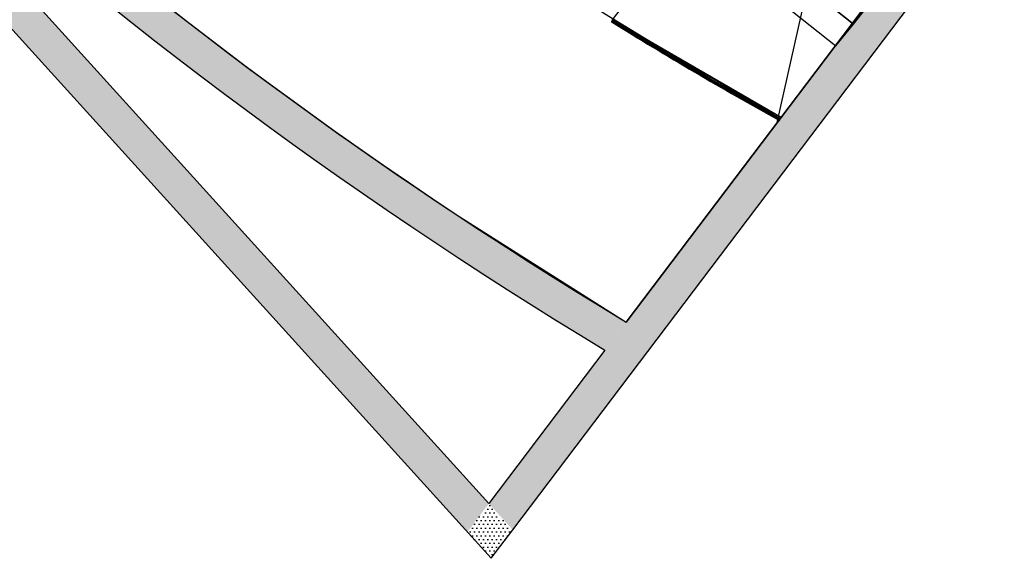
# Model space of a CAD drawing. Header units: millimetres. Extents: x 53483 to 104083, y 64087 to 106750.
# Tile 7 of 14: x 80370 to 91635, y 64087 to 70248. Entities that reach past the tile are written whole.
import ezdxf
from ezdxf.enums import TextEntityAlignment as Align

# ---------------------------------------------------------------- set-up
doc = ezdxf.new("R2010")
doc.units = ezdxf.units.MM
doc.header["$LTSCALE"] = 0.5
doc.header["$MEASUREMENT"] = 0
doc.linetypes.add('PLINE', pattern=[0])
for name, color, linetype in [('000 2D grafikk', 7, 'Continuous'), ('000 2D grafikk(Nye konstruksjoner)', 7, 'Continuous'), ('23-- Yttervegger', 7, 'Continuous'), ('23-- Yttervegger (Skravur)', 7, 'Continuous'), ('241- Bærende innervegger', 7, 'Continuous'), ('241- Bærende innervegger (Skravur)', 7, 'Continuous'), ('253- Oppforet gulv_ påstøp(Nye konstruksjoner)', 7, 'Continuous'), ('281- Innvendige trapper', 7, 'Continuous'), ('287- Andre rekkverk_ håndlister og fendere(Nye konstruksjoner)', 7, 'Continuous'), ('862- M___Nettoareal(Nye konstruksjoner)', 7, 'Continuous'), ('862- M___Nettoareal(Polylinje)(Nye konstruksjoner)', 7, 'Continuous'), ('862- M___Nettoareal(Tekst)(Nye konstruksjoner)', 7, 'Continuous')]:
    doc.layers.add(name, color=color, linetype=linetype)
doc.styles.add('GENERATED_STYLE_1', font='arial.ttf')
pattern_1 = [(0, (0, 0), (0, 86.60254), [0, -50]), (0, (25, 43.3), (0, 86.60254), [0, -50])]

# ---------------------------------------------------------------- blocks, each defined once
blk = doc.blocks.new('Galleri_204 A_1', base_point=(79390, 74565))
at = {"layer": '862- M___Nettoareal(Polylinje)(Nye konstruksjoner)', "flags": 128}
blk.add_lwpolyline([(85405, 67992), (87309, 66789), (93000, 74307, 0.161613), (89135, 75947, -0.072333), (80702, 83513, 0.195187), (78883, 87077), (71981, 80819, 0.088946)], format="xyb", close=True, dxfattribs=at)
at = {"layer": '862- M___Nettoareal(Tekst)(Nye konstruksjoner)', "style": 'GENERATED_STYLE_1'}
for tag, height, p in [('ROOM_NUMBER', 100, (79357, 75047)), ('ROOM_NAME', 200, (79240, 74918)), ('DUMMY_861', 100, (79592, 74810)), ('DUMMY_863', 100, (79007, 74753)), ('DUMMY_862', 200, (79772, 74377))]:
    blk.add_attdef(tag, text='', height=height, rotation=312.1619, dxfattribs=at).set_placement(p, align=Align.TOP_LEFT)

msp = doc.modelspace()

# ---------------------------------------------------------------- hatches: boundary and pattern name
at = {"layer": '23-- Yttervegger (Skravur)', "linetype": 'Continuous'}
h = msp.add_hatch(dxfattribs=at)
h.set_pattern_fill('Eksisterende_konstruksjon', color=256, style=0, pattern_type=2)
h.set_pattern_definition(pattern_1)
h.paths.add_polyline_path([(86011, 64411), (100683, 83793), (100364, 84034), (85738, 64713)])
h = msp.add_hatch(dxfattribs=at)
h.set_pattern_fill('Eksisterende_konstruksjon', color=256, style=0, pattern_type=2)
h.set_pattern_definition(pattern_1)
h.paths.add_polyline_path([(85738, 64713), (71521, 80402), (71225, 80134), (85492, 64388)])
h = msp.add_hatch(dxfattribs=at)
h.set_pattern_fill('Eksisterende_konstruksjon', color=256, style=0, pattern_type=2)
h.set_pattern_definition(pattern_1)
h.paths.add_polyline_path([(85492, 64388), (85765, 64087), (85738, 64713)])
h = msp.add_hatch(dxfattribs=at)
h.set_pattern_fill('Eksisterende_konstruksjon', color=256, style=0, pattern_type=2)
h.set_pattern_definition(pattern_1)
h.paths.add_polyline_path([(85738, 64713), (85765, 64087), (86011, 64411)])
at = {"layer": '241- Bærende innervegger (Skravur)', "linetype": 'Continuous'}
h = msp.add_hatch(dxfattribs=at)
h.set_pattern_fill('Eksisterende_konstruksjon', color=256, style=0, pattern_type=2)
h.set_pattern_definition(pattern_1)
h.paths.add_polyline_path([(71657, 80583, 0.099545), (87066, 66468), (87309, 66789, -0.099747), (71981, 80819)])

# ---------------------------------------------------------------- linework, layer by layer
at = {"layer": '000 2D grafikk', "linetype": 'PLINE', "flags": 128}
msp.add_lwpolyline([(89081, 69129), (87152, 70246), (88920, 72564)], dxfattribs=at)
at = {"layer": '000 2D grafikk(Nye konstruksjoner)', "linetype": 'PLINE'}
msp.add_line((89036, 69070), (90177, 74156), dxfattribs=at)
at = {"layer": '23-- Yttervegger', "linetype": 'PLINE', "flags": 128}
for points in [[(100364, 84034), (87309, 66789)], [(86011, 64411), (100683, 83793)], [(70956, 80430), (85765, 64087)], [(85738, 64713), (71521, 80402)], [(87066, 66468), (85738, 64713)], [(85765, 64087), (86011, 64411)]]:
    msp.add_lwpolyline(points, dxfattribs=at)
at = {"layer": '241- Bærende innervegger', "linetype": 'PLINE'}
for radius, end in [(52600, 238.9248), (53000, 238.879)]:
    msp.add_arc((114459, 111840), radius, 216.14, end, dxfattribs=at)
at = {"layer": '253- Oppforet gulv_ påstøp(Nye konstruksjoner)', "linetype": 'PLINE', "flags": 128}
msp.add_lwpolyline([(73373, 78995, 0.088676), (87309, 66789), (89081, 69129, -0.100842), (75294, 80883), (75251, 80843), (73748, 82435), (73720, 82465), (73196, 81991), (73231, 81952), (71981, 80819)], format="xyb", close=True, dxfattribs=at)
at = {"layer": '281- Innvendige trapper', "linetype": 'PLINE'}
for p, q in [((89908, 70198), (88304, 71475)), ((88304, 71475), (89908, 70198)), ((88105, 71224), (89709, 69948)), ((89908, 70198), (90107, 70449)), ((89709, 69948), (89908, 70198))]:
    msp.add_line(p, q, dxfattribs=at)
at = {"layer": '287- Andre rekkverk_ håndlister og fendere(Nye konstruksjoner)', "linetype": 'PLINE'}
for p, q in [((87152, 70246), (87139, 70225)), ((87150, 70243), (87141, 70229)), ((87147, 70239), (87143, 70232)), ((89062, 69096), (89075, 69118)), ((89065, 69100), (89072, 69114)), ((89067, 69104), (89070, 69111))]:
    msp.add_line(p, q, dxfattribs=at)
for radius, start, end in [(41924, 238.0726, 241.1212), (41919, 238.0726, 241.1212), (41915, 238.0726, 239.0888), (41907, 238.0726, 239.0888), (41903, 238.0726, 241.1212), (41899, 238.0726, 241.1212), (41915, 239.0888, 240.105), (41907, 239.0888, 240.105), (41915, 240.105, 241.1212), (41907, 240.105, 241.1212)]:
    msp.add_arc((109310, 105807), radius, start, end, dxfattribs=at)

# ---------------------------------------------------------------- block references
at = {"layer": '862- M___Nettoareal(Nye konstruksjoner)', "linetype": 'Continuous'}
msp.add_blockref('Galleri_204 A_1', (79390, 74565), dxfattribs=at)

doc.saveas('drawing.dxf')
